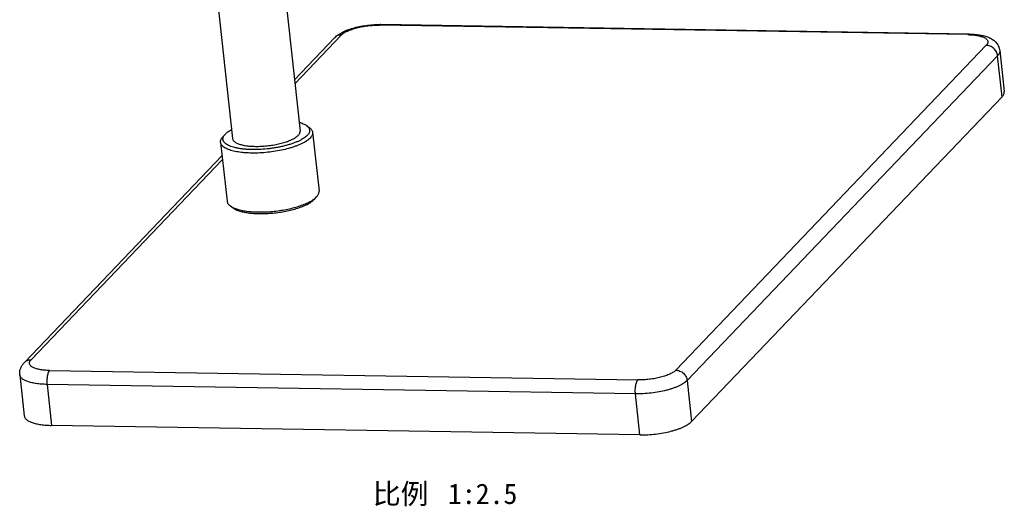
# Model space of a CAD drawing. Header units: millimetres. Extents: x 26 to 553, y 35 to 400.
# Tile 25 of 43: x 408 to 553, y 189 to 261. Entities that reach past the tile are written whole.
import ezdxf
from ezdxf.enums import TextEntityAlignment as Align

# ---------------------------------------------------------------- set-up
doc = ezdxf.new("R2010")
doc.units = ezdxf.units.MM
doc.header["$LTSCALE"] = 32.67
doc.layers.add('20_ALL_FEATURES', color=7, linetype='CONTINUOUS')
doc.layers.add('50_ALL_DETAILS', color=7, linetype='CONTINUOUS')
doc.styles.get("Standard").update_dxf_attribs({"font": 'simfang.ttf'})

msp = doc.modelspace()

# ---------------------------------------------------------------- linework, layer by layer
at = {"layer": '20_ALL_FEATURES', "color": 7}
for p, q in [((447.2616, 264.225), (449.4245, 244.4802)), ((437.3211, 263.1361), (439.4839, 243.3913)), ((547.541, 258.6334), (461.0787, 260.0257)), ((547.7315, 258.7291), (461.2693, 260.1215)), ((454.5183, 258.1948), (448.6001, 252.0056)), ((455.51, 258.5931), (448.6629, 251.4325)), ((504.6277, 209.3637), (550.2426, 257.0675)), ((552.2365, 256.2834), (552.8955, 250.2672)), ((551.911, 255.5392), (506.2961, 207.8355)), ((552.57, 249.523), (551.911, 255.5392)), ((552.57, 249.523), (506.9552, 201.8193)), ((450.3503, 245.3014), (450.76, 245.0107)), ((438.4023, 243.9926), (438.0652, 243.6202)), ((438.4023, 243.9926), (438.4394, 244.0326)), ((451.255, 244.3001), (452.2023, 235.6518)), ((437.7358, 242.8192), (438.6832, 234.1709)), ((437.9496, 240.8673), (408.9035, 210.491)), ((438.0124, 240.2942), (409.8951, 210.8893)), ((451.4987, 234.4385), (451.5359, 234.4784)), ((451.5359, 234.4784), (451.8729, 234.8509)), ((451.8334, 234.8085), (451.8729, 234.8509)), ((439.5878, 233.1697), (439.1781, 233.4603)), ((408.2307, 208.6653), (408.8897, 202.6491)), ((412.5967, 209.3234), (499.0589, 207.9311)), ((498.7024, 205.8818), (412.2401, 207.2742)), ((412.2401, 207.2742), (412.8991, 201.258)), ((506.2961, 207.8355), (506.9552, 201.8193)), ((499.3614, 199.8656), (498.7024, 205.8818)), ((499.3614, 199.8656), (412.8991, 201.258))]:
    msp.add_line(p, q, dxfattribs=at)
for points, knots in [([(454.5183, 258.1948), (454.6902, 258.3745), (454.9841, 258.6144), (455.415, 258.8821), (455.7647, 259.066), (456.1385, 259.234), (456.6788, 259.4431), (457.408, 259.6672), (458.3355, 259.8761), (459.306, 260.0259), (460.2889, 260.1127), (460.9453, 260.1267), (461.2693, 260.1215)], [0, 0, 0, 0, 0.10400158, 0.1571685, 0.21204609, 0.26907614, 0.3284677, 0.4541957, 0.58766223, 0.72572845, 0.86450627, 1, 1, 1, 1]), ([(455.51, 258.5931), (455.56, 258.6454), (455.6752, 258.749), (455.875, 258.8926), (456.1106, 259.0328), (456.3799, 259.1682), (456.6803, 259.2976), (457.1313, 259.465), (457.752, 259.6481), (458.5489, 259.8211), (459.3873, 259.9462), (460.2353, 260.0186), (460.8006, 260.0302), (461.0787, 260.0257)], [0, 0, 0, 0, 0.03710624, 0.07906025, 0.12587076, 0.17738348, 0.23332437, 0.29332776, 0.42368594, 0.56436472, 0.71065235, 0.85754301, 1, 1, 1, 1]), ([(461.2693, 260.1215), (461.2531, 260.1217), (461.2196, 260.1178), (461.1705, 260.0991), (461.1226, 260.0679), (461.0932, 260.0409), (461.0787, 260.0257)], [0, 0, 0, 0, 0.22171086, 0.45590436, 0.71290853, 1, 1, 1, 1]), ([(455.51, 258.5931), (455.4159, 258.5946), (455.229, 258.5801), (454.9612, 258.5039), (454.719, 258.3763), (454.5802, 258.2594), (454.5183, 258.1948)], [0, 0, 0, 0, 0.25716099, 0.50855953, 0.75549764, 1, 1, 1, 1]), ([(547.541, 258.6334), (547.5555, 258.6485), (547.5848, 258.6756), (547.6328, 258.7067), (547.6818, 258.7254), (547.7153, 258.7294), (547.7315, 258.7291)], [0, 0, 0, 0, 0.28709147, 0.54409564, 0.77828914, 1, 1, 1, 1]), ([(547.541, 258.6334), (547.8011, 258.6292), (548.1819, 258.6101), (548.6726, 258.5533), (549.0067, 258.4983), (549.3132, 258.4303), (549.589, 258.3501), (549.8317, 258.2583), (550.0393, 258.1557), (550.2098, 258.0431), (550.342, 257.921), (550.4342, 257.7893), (550.4836, 257.6486), (550.4875, 257.5018), (550.4465, 257.3533), (550.3632, 257.2051), (550.2864, 257.1134), (550.2426, 257.0675)], [0, 0, 0, 0, 0.20003079, 0.29280773, 0.37978567, 0.46036084, 0.53405195, 0.60053525, 0.65969728, 0.71171717, 0.75719597, 0.79733834, 0.83412002, 0.87021302, 0.90845924, 0.95120209, 1, 1, 1, 1]), ([(547.7315, 258.7291), (547.997, 258.7248), (548.5123, 258.7007), (549.2565, 258.6117), (549.9455, 258.4675), (550.5799, 258.2584), (551.0649, 258.0114), (551.4148, 257.7575), (551.6581, 257.5313), (551.8732, 257.2675), (552.0498, 256.9669), (552.1771, 256.6359), (552.2235, 256.4018), (552.2365, 256.2834)], [0, 0, 0, 0, 0.1422811, 0.2762103, 0.40124374, 0.51890708, 0.63327485, 0.69109451, 0.75015828, 0.81077481, 0.87288841, 0.93614166, 1, 1, 1, 1]), ([(551.911, 255.5392), (551.9001, 255.6387), (551.8583, 255.838), (551.7409, 256.1223), (551.5728, 256.3851), (551.3603, 256.6165), (551.1115, 256.8077), (550.8356, 256.9516), (550.5433, 257.0426), (550.342, 257.0659), (550.2426, 257.0675)], [0, 0, 0, 0, 0.1221092, 0.2468048, 0.37338813, 0.50090866, 0.62829458, 0.75449136, 0.87859919, 1, 1, 1, 1]), ([(552.2365, 256.2834), (552.2398, 256.2535), (552.242, 256.1926), (552.2292, 256.0675), (552.178, 255.9061), (552.0671, 255.7164), (551.9675, 255.5983), (551.911, 255.5392)], [0, 0, 0, 0, 0.10776575, 0.21744499, 0.4491165, 0.70734752, 1, 1, 1, 1]), ([(552.57, 249.523), (552.6265, 249.5821), (552.7261, 249.7002), (552.837, 249.8899), (552.8882, 250.0513), (552.9011, 250.1763), (552.8988, 250.2372), (552.8955, 250.2672)], [0, 0, 0, 0, 0.29265248, 0.5508835, 0.78255502, 0.89223425, 1, 1, 1, 1]), ([(438.4394, 244.0326), (438.4952, 244.0908), (438.6195, 244.2066), (438.8304, 244.3702), (439.0737, 244.5313), (439.2496, 244.6323), (439.3424, 244.6825)], [0, 0, 0, 0, 0.21662209, 0.45540388, 0.7166155, 1, 1, 1, 1]), ([(449.2832, 245.7714), (449.3905, 245.7409), (449.5946, 245.6766), (449.8805, 245.5649), (450.1314, 245.4427), (450.2821, 245.3498), (450.3503, 245.3014)], [0, 0, 0, 0, 0.28575573, 0.54772687, 0.78567228, 1, 1, 1, 1]), ([(450.3503, 245.3014), (450.418, 245.2534), (450.5402, 245.1543), (450.6873, 244.9847), (450.7839, 244.8041), (450.827, 244.6139), (450.8149, 244.4182), (450.7489, 244.2207), (450.6319, 244.0234), (450.5278, 243.9004), (450.469, 243.8388)], [0, 0, 0, 0, 0.14382297, 0.2712888, 0.38645709, 0.49522364, 0.60473694, 0.72198642, 0.852509, 1, 1, 1, 1]), ([(450.76, 245.0107), (450.8302, 244.9609), (450.9573, 244.8583), (451.1113, 244.6832), (451.2145, 244.4971), (451.2479, 244.3649), (451.255, 244.3001)], [0, 0, 0, 0, 0.28988098, 0.54751885, 0.78053751, 1, 1, 1, 1]), ([(437.7358, 242.8192), (437.7287, 242.884), (437.7327, 243.0203), (437.7932, 243.2243), (437.9056, 243.4286), (438.0074, 243.5563), (438.0652, 243.6202)], [0, 0, 0, 0, 0.21946148, 0.45247891, 0.71011456, 1, 1, 1, 1]), ([(450.8861, 243.4568), (450.8183, 243.3859), (450.6649, 243.2454), (450.4016, 243.0485), (450.0945, 242.8555), (449.7459, 242.6676), (449.3581, 242.4863), (448.9341, 242.313), (448.4769, 242.1488), (447.8147, 241.9398), (446.9291, 241.712), (445.8146, 241.4974), (444.661, 241.3427), (443.5026, 241.2526), (442.3738, 241.2299), (441.4677, 241.2681), (440.7842, 241.3349), (440.31, 241.4005), (439.8671, 241.4821), (439.4586, 241.5791), (439.0877, 241.6908), (438.7569, 241.8164), (438.4686, 241.9549), (438.2246, 242.1057), (438.0267, 242.2678), (437.8763, 242.4411), (437.7755, 242.6249), (437.7428, 242.7553), (437.7358, 242.8192)], [0, 0, 0, 0, 0.02081533, 0.04404225, 0.06969972, 0.09773803, 0.1280562, 0.16051318, 0.19493579, 0.23112474, 0.30789017, 0.38886429, 0.47191113, 0.55481121, 0.63535088, 0.71141196, 0.74715683, 0.78108066, 0.81299056, 0.84272114, 0.87014103, 0.89516147, 0.91774891, 0.93794369, 0.955888, 0.97186517, 0.98634418, 1, 1, 1, 1]), ([(450.469, 243.8388), (450.3966, 243.7632), (450.2303, 243.6134), (449.9418, 243.4057), (449.6018, 243.2028), (449.2134, 243.0069), (448.7801, 242.8195), (448.3058, 242.6426), (447.7951, 242.4778), (447.2528, 242.3267), (446.6839, 242.1907), (446.0939, 242.0711), (445.4883, 241.9692), (444.668, 241.858), (443.6456, 241.7683), (442.6342, 241.7445), (441.8536, 241.768), (441.3014, 241.8059), (440.7791, 241.8638), (440.2916, 241.9412), (439.8434, 242.0373), (439.4388, 242.1512), (439.0813, 242.2818), (438.7741, 242.4281), (438.5197, 242.5889), (438.3202, 242.7634), (438.1987, 242.9244), (438.1351, 243.0573), (438.1038, 243.1568), (438.0878, 243.2582), (438.0874, 243.3613), (438.1024, 243.4656), (438.1438, 243.6099), (438.2377, 243.7935), (438.3422, 243.9262), (438.4023, 243.9926)], [0, 0, 0, 0, 0.02221643, 0.04731901, 0.07531409, 0.10611146, 0.1395501, 0.17541481, 0.2134476, 0.25335631, 0.29482146, 0.33750221, 0.38104159, 0.42507164, 0.51309429, 0.59859757, 0.63950995, 0.67874155, 0.71598257, 0.75095294, 0.78340983, 0.81315708, 0.84005826, 0.86405624, 0.88520322, 0.90370841, 0.9200063, 0.92756061, 0.93486364, 0.9420511, 0.94926633, 0.9566508, 0.9643351, 0.98101126, 1, 1, 1, 1]), ([(439.4839, 243.3913), (439.4891, 243.3442), (439.5131, 243.2484), (439.5872, 243.1132), (439.6978, 242.9858), (439.8433, 242.8666), (440.0227, 242.7557), (440.2347, 242.6539), (440.478, 242.5615), (440.7507, 242.4794), (441.051, 242.408), (441.4985, 242.3256), (442.1106, 242.2557), (442.8942, 242.2226), (443.7242, 242.2394), (444.5759, 242.3055), (445.4242, 242.4193), (446.2437, 242.5771), (447.0103, 242.7743), (447.6019, 242.9716), (448.0297, 243.1465), (448.3148, 243.2798), (448.5712, 243.4179), (448.797, 243.5598), (448.9906, 243.7046), (449.1034, 243.8079), (449.1532, 243.86)], [0, 0, 0, 0, 0.01365619, 0.02813561, 0.04411322, 0.06205803, 0.08225337, 0.10484144, 0.12986257, 0.15728322, 0.18701463, 0.21892541, 0.2885819, 0.3646451, 0.445187, 0.52808937, 0.61113851, 0.69211487, 0.76888243, 0.83948237, 0.87194025, 0.90225927, 0.93029836, 0.95595653, 0.9791842, 1, 1, 1, 1]), ([(449.1532, 243.86), (449.2003, 243.9092), (449.2833, 244.0076), (449.3757, 244.1658), (449.4261, 244.324), (449.43, 244.43), (449.4245, 244.4802)], [0, 0, 0, 0, 0.29280677, 0.55117393, 0.78296763, 1, 1, 1, 1]), ([(451.255, 244.3001), (451.2587, 244.2662), (451.2613, 244.1972), (451.2467, 244.0555), (451.1887, 243.8725), (451.063, 243.6575), (450.9501, 243.5237), (450.8861, 243.4568)], [0, 0, 0, 0, 0.10776576, 0.21744502, 0.44911644, 0.7073463, 1, 1, 1, 1]), ([(439.1781, 233.4603), (439.2458, 233.4123), (439.3944, 233.3199), (439.6406, 233.1971), (439.9198, 233.0841), (440.2302, 232.9815), (440.5703, 232.8898), (441.0753, 232.7797), (441.7672, 232.6758), (442.6582, 232.604), (443.6123, 232.5836), (444.6081, 232.6153), (445.6229, 232.6985), (446.6337, 232.8312), (447.6175, 233.0104), (448.5521, 233.232), (449.4162, 233.4909), (450.079, 233.7391), (450.5572, 233.9538), (450.8767, 234.1158), (451.1653, 234.2822), (451.4214, 234.4522), (451.6437, 234.6249), (451.7747, 234.747), (451.8334, 234.8085)], [0, 0, 0, 0, 0.01880049, 0.0395444, 0.06226866, 0.08696152, 0.11357379, 0.14202668, 0.20401204, 0.27189157, 0.34439745, 0.42010455, 0.49748598, 0.57496349, 0.65095591, 0.72392751, 0.79243806, 0.8551974, 0.88408117, 0.91114716, 0.93631034, 0.95951376, 0.98073557, 1, 1, 1, 1]), ([(439.5878, 233.1697), (439.6515, 233.1245), (439.7913, 233.0375), (440.0231, 232.9219), (440.2858, 232.8156), (440.578, 232.719), (440.8981, 232.6327), (441.3734, 232.5291), (442.0246, 232.4313), (442.8632, 232.3637), (443.7612, 232.3445), (444.6984, 232.3744), (445.6535, 232.4526), (446.6048, 232.5775), (447.5307, 232.7462), (448.4103, 232.9548), (449.2237, 233.1985), (449.8475, 233.4321), (450.2975, 233.6341), (450.5982, 233.7866), (450.8699, 233.9432), (451.1109, 234.1032), (451.3201, 234.2657), (451.4434, 234.3806), (451.4987, 234.4385)], [0, 0, 0, 0, 0.01880047, 0.03954439, 0.06226866, 0.08696152, 0.11357377, 0.14202665, 0.20401203, 0.27189155, 0.34439744, 0.42010453, 0.49748596, 0.57496346, 0.65095588, 0.72392748, 0.79243803, 0.85519738, 0.88408116, 0.91114715, 0.93631032, 0.95951375, 0.98073557, 1, 1, 1, 1]), ([(451.8729, 234.8509), (451.9307, 234.9147), (452.0325, 235.0424), (452.1449, 235.2468), (452.2054, 235.4508), (452.2094, 235.587), (452.2023, 235.6518)], [0, 0, 0, 0, 0.28988544, 0.54752109, 0.78053852, 1, 1, 1, 1]), ([(438.6832, 234.1709), (438.6903, 234.1061), (438.7237, 233.974), (438.8269, 233.7879), (438.9809, 233.6127), (439.1079, 233.5101), (439.1781, 233.4603)], [0, 0, 0, 0, 0.21946249, 0.45248115, 0.71011902, 1, 1, 1, 1]), ([(408.2307, 208.6653), (408.2212, 208.7522), (408.2132, 208.927), (408.2343, 209.1873), (408.2867, 209.4406), (408.3935, 209.7597), (408.5876, 210.1234), (408.7935, 210.376), (408.9035, 210.491)], [0, 0, 0, 0, 0.13060189, 0.26052919, 0.38914622, 0.51590605, 0.76221975, 1, 1, 1, 1]), ([(408.9035, 210.491), (408.9653, 210.5557), (409.1042, 210.6725), (409.3464, 210.8002), (409.6141, 210.8763), (409.801, 210.8908), (409.8951, 210.8893)], [0, 0, 0, 0, 0.24450236, 0.49144047, 0.74283901, 1, 1, 1, 1]), ([(412.5967, 209.3234), (412.3366, 209.3276), (411.9558, 209.3467), (411.4651, 209.4035), (411.1309, 209.4585), (410.8245, 209.5265), (410.5487, 209.6067), (410.3059, 209.6985), (410.0984, 209.8011), (409.9278, 209.9137), (409.7957, 210.0358), (409.7035, 210.1675), (409.6541, 210.3082), (409.6502, 210.455), (409.6912, 210.6035), (409.7744, 210.7517), (409.8513, 210.8434), (409.8951, 210.8893)], [0, 0, 0, 0, 0.20003079, 0.29280773, 0.37978567, 0.46036084, 0.53405195, 0.60053525, 0.65969728, 0.71171717, 0.75719597, 0.79733834, 0.83412002, 0.87021302, 0.90845924, 0.95120209, 1, 1, 1, 1]), ([(412.2401, 207.2742), (411.966, 207.2786), (411.4374, 207.3012), (410.682, 207.3804), (410.1007, 207.4846), (409.6809, 207.5912), (409.4012, 207.6783), (409.1483, 207.7745), (408.9235, 207.8794), (408.7281, 207.9925), (408.563, 208.1132), (408.4291, 208.2412), (408.3274, 208.3762), (408.2589, 208.5176), (408.236, 208.6165), (408.2307, 208.6653)], [0, 0, 0, 0, 0.18345198, 0.35376012, 0.50788317, 0.57811668, 0.64347521, 0.70380926, 0.75905727, 0.80927087, 0.85465084, 0.89559658, 0.93276722, 0.96713713, 1, 1, 1, 1]), ([(412.5967, 209.3234), (412.5785, 209.3045), (412.5431, 209.261), (412.4952, 209.186), (412.4498, 209.098), (412.391, 208.9589), (412.3282, 208.7581), (412.2713, 208.4907), (412.2325, 208.1978), (412.2133, 207.8907), (412.2144, 207.5808), (412.229, 207.3752), (412.2401, 207.2742)], [0, 0, 0, 0, 0.03711528, 0.07893864, 0.12553161, 0.17678073, 0.29213727, 0.42207314, 0.56258364, 0.70904643, 0.85651754, 1, 1, 1, 1]), ([(504.6277, 209.3637), (504.5776, 209.3114), (504.4625, 209.2078), (504.2627, 209.0642), (504.0271, 208.924), (503.7578, 208.7886), (503.4573, 208.6592), (503.0063, 208.4918), (502.3856, 208.3087), (501.5888, 208.1357), (500.7504, 208.0106), (499.9024, 207.9382), (499.337, 207.9266), (499.0589, 207.9311)], [0, 0, 0, 0, 0.03710624, 0.07906025, 0.12587076, 0.17738348, 0.23332437, 0.29332776, 0.42368594, 0.56436472, 0.71065235, 0.85754301, 1, 1, 1, 1]), ([(504.6277, 209.3637), (504.7272, 209.3621), (504.9284, 209.3389), (505.2208, 209.2479), (505.4966, 209.104), (505.7454, 208.9127), (505.9579, 208.6813), (506.1261, 208.4185), (506.2434, 208.1343), (506.2852, 207.9349), (506.2961, 207.8355)], [0, 0, 0, 0, 0.12140081, 0.24550864, 0.37170542, 0.49909134, 0.62661187, 0.7531952, 0.8778908, 1, 1, 1, 1]), ([(498.7024, 205.8818), (498.6913, 205.9828), (498.6767, 206.1884), (498.6755, 206.4983), (498.6948, 206.8055), (498.7336, 207.0983), (498.7905, 207.3657), (498.8533, 207.5665), (498.9121, 207.7056), (498.9575, 207.7936), (499.0053, 207.8686), (499.0408, 207.9121), (499.0589, 207.9311)], [0, 0, 0, 0, 0.14348246, 0.29095357, 0.43741636, 0.57792686, 0.70786273, 0.82321927, 0.87446839, 0.92106136, 0.96288472, 1, 1, 1, 1]), ([(506.2961, 207.8355), (506.2279, 207.7641), (506.0709, 207.6229), (505.7984, 207.427), (505.4771, 207.2358), (505.1099, 207.0512), (504.7002, 206.8748), (504.2518, 206.7083), (503.769, 206.5533), (503.0733, 206.3608), (502.1521, 206.1609), (501.0089, 205.9903), (499.8525, 205.8916), (499.0816, 205.8757), (498.7024, 205.8818)], [0, 0, 0, 0, 0.03710523, 0.07905811, 0.12586734, 0.17737867, 0.23331805, 0.29331981, 0.35694613, 0.42370155, 0.56437652, 0.71066019, 0.85754687, 1, 1, 1, 1]), ([(408.8897, 202.6491), (408.8951, 202.6003), (408.9179, 202.5013), (408.9864, 202.3599), (409.0881, 202.225), (409.222, 202.097), (409.3871, 201.9763), (409.5825, 201.8632), (409.8073, 201.7583), (410.0602, 201.662), (410.3399, 201.575), (410.7597, 201.4684), (411.3411, 201.3642), (412.0964, 201.285), (412.625, 201.2624), (412.8991, 201.258)], [0, 0, 0, 0, 0.03286287, 0.06723278, 0.10440342, 0.14534916, 0.19072913, 0.24094273, 0.29619074, 0.35652479, 0.42188332, 0.49211683, 0.64623988, 0.81654801, 1, 1, 1, 1]), ([(499.3614, 199.8656), (499.7406, 199.8595), (500.5115, 199.8754), (501.6679, 199.9741), (502.8111, 200.1447), (503.7323, 200.3446), (504.428, 200.5371), (504.9108, 200.6921), (505.3592, 200.8585), (505.7689, 201.0349), (506.1361, 201.2196), (506.4574, 201.4107), (506.7299, 201.6066), (506.8869, 201.7478), (506.9552, 201.8193)], [0, 0, 0, 0, 0.14245313, 0.28933981, 0.43562348, 0.57629845, 0.64305387, 0.70668019, 0.76668195, 0.82262133, 0.87413266, 0.92094189, 0.96289476, 1, 1, 1, 1])]:
    msp.add_open_spline(points, degree=3, knots=knots, dxfattribs=at)

# ---------------------------------------------------------------- texts
at = {"layer": '50_ALL_DETAILS', "color": 3}
for s, p in [('比例 ', (470.3344, 189.7108)), ('1:2.5', (481.35, 189.7108))]:
    msp.add_text(s, height=3, dxfattribs=at).set_placement(p, align=Align.RIGHT)

doc.saveas('drawing.dxf')
